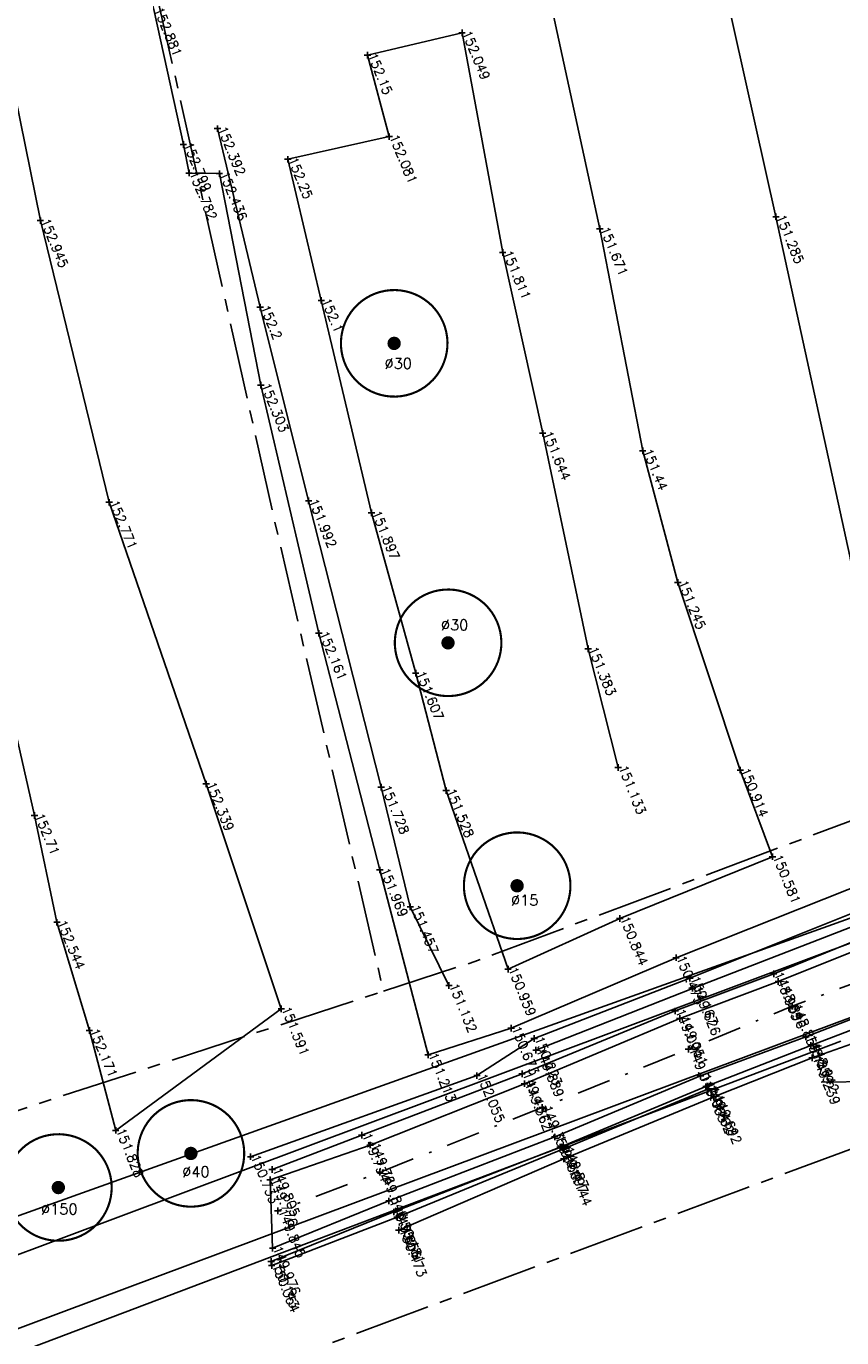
# Model space of a CAD drawing. Header units: metres. Extents: x 189938 to 192675, y 307646 to 311153.
# Tile 17 of 100: x 191663 to 191693, y 308941 to 308990. Entities that reach past the tile are written whole.
import ezdxf

# ---------------------------------------------------------------- set-up
doc = ezdxf.new("R2010")
doc.units = ezdxf.units.M
doc.linetypes.add('1-200 CENTER', pattern=[4.28625, 2.8575, -0.47625, 0.47625, -0.47625])
doc.linetypes.add('1-200 DASHDOT', pattern=[2.54, 1.27, -0.635, 0, -0.635])
for name, color, linetype in [('PH-BEST-BOOM-HANDHAVEN', 98, 'Continuous'), ('PH-BEST-BOOM-HANDHAVEN-DIAMETER', 7, 'Continuous'), ('PH-BEST-KADASTRALE-GRENS', 240, '1-200 CENTER'), ('PH-BEST-KANTVERHARDING', 252, 'Continuous'), ('PH-INM-HAAG', 94, '1-200 BLOKHAAG'), ('PH-INM-HOOGTE', 30, 'Continuous'), ('PH-INM-HOOGTE-AANDUIDING', 30, 'Continuous'), ('PH-INM-KANTLAAG', 8, 'Continuous'), ('PH-INM-ONVERHARD', 8, 'Continuous'), ('PH-INM-TEEN', 8, 'Continuous'), ('PH-INM-VLAKVERDICHTINGSLIJN', 8, 'Continuous'), ('PH-INM-WEGAS', 6, '1-200 DASHDOT')]:
    doc.layers.add(name, color=color, linetype=linetype)
doc.styles.add('ROMANS', font='romans.shx')
doc.linetypes.add('1-200 BLOKHAAG', pattern='A,0,-0.035,[1,Gras.shx,S=5,R=0,X=0,Y=0.0025],-0.475', length=0.51)

# ---------------------------------------------------------------- blocks, each defined once
blk = doc.blocks.new('*U50')
at = {"const_width": 0.08}
blk.add_lwpolyline([(1.293, 1.526, 24.202564), (1.526, 1.293, 0.041318)], format="xyb", close=True, dxfattribs=at)
at = {"linetype": 'Continuous', "const_width": 0.25}
blk.add_lwpolyline([(-0.125, 0, 1), (0.125, 0, 1)], format="xyb", close=True, dxfattribs=at)

msp = doc.modelspace()

# ---------------------------------------------------------------- linework, layer by layer
at = {"layer": 'PH-BEST-KADASTRALE-GRENS'}
msp.add_line((191659.832, 308948.834), (191675.91, 308954.073), dxfattribs=at)
at = {"layer": 'PH-BEST-KADASTRALE-GRENS', "flags": 128}
for points in [[(191665.492, 309000), (191666.691, 308994.661), (191671.799, 308971.84), (191675.91, 308954.073)], [(191675.91, 308954.073), (191679.339, 308955.191), (191708.303, 308966.019)], [(191638.798, 308927.632), (191654.518, 308933.645), (191711.656, 308954.961), (191716.338, 308956.708)]]:
    msp.add_lwpolyline(points, dxfattribs=at)
at = {"layer": 'PH-BEST-KANTVERHARDING', "color": 8}
for p, q in [((191692.909, 308952.903), (191697.539, 308954.633)), ((191692.32, 308950.668), (191696.949, 308950.74))]:
    msp.add_line(p, q, dxfattribs=at)
for points in [[(191568.537, 308912.948), (191571.599, 308913.736), (191581.646, 308915.213), (191590.633, 308918.733), (191607.977, 308925.891), (191621.211, 308930.991), (191703.105, 308960.291), (191709.623, 308963.252), (191711.115, 308964.985), (191711.091, 308968.219), (191710.175, 308975.894), (191710.002, 308978.859)], [(191582.193, 308913.82), (191591.293, 308916.846), (191608.645, 308924.004), (191621.856, 308929.1), (191703.244, 308959.565), (191709.887, 308962.099)], [(191583.192, 308911.285), (191610.111, 308921.591), (191628.639, 308928.889), (191692.909, 308952.903)], [(191570.133, 308906.535), (191573.151, 308907.324), (191577.86, 308908.416), (191583.408, 308910.567), (191610.459, 308920.653), (191628.993, 308927.954), (191693.056, 308952.204)]]:
    msp.add_lwpolyline(points, dxfattribs=at)
at = {"layer": 'PH-INM-HAAG', "flags": 128}
for points in [[(191702.993, 308971.342), (191704.501, 308975.035), (191706.03, 308979.993), (191707.153, 308985.244), (191706.851, 308989.97), (191706.263, 308995.531), (191705.687, 309000.605), (191704.721, 309007.224), (191703.68, 309014.749), (191702.964, 309019.406), (191698.435, 309019.149), (191692.595, 309018.52), (191685.16, 309017.529), (191677.361, 309016.305), (191671.003, 309015.814), (191666.579, 309015.622), (191661.544, 309015.135), (191662.662, 309010.46), (191663.695, 309006.11), (191664.575, 309001.562), (191667.306, 308990.871), (191668.409, 308985.811), (191668.621, 308984.738), (191669.757, 308984.717), (191671.31, 308976.786), (191673.489, 308967.491), (191675.775, 308958.62), (191677.579, 308951.694), (191680.696, 308952.691), (191686.875, 308955.333), (191695.154, 308958.614), (191702.635, 308961.552), (191707.45, 308963.479), (191709.358, 308968.124), (191706.486, 308968.151), (191706.517, 308968.728)], [(191670.929, 308947.873), (191679.412, 308950.912), (191681.556, 308952.303), (191687.397, 308954.562), (191695.135, 308957.668), (191700.94, 308959.847), (191706.383, 308962.218), (191707.727, 308962.723)]]:
    msp.add_lwpolyline(points, dxfattribs=at)
at = {"layer": 'PH-INM-HOOGTE-AANDUIDING', "flags": 128}
for points in [[(191678.975, 308989.997), (191678.731, 308989.997)], [(191678.853, 308990.119), (191678.853, 308989.875)], [(191675.432, 308989.157), (191675.188, 308989.157)], [(191675.31, 308989.279), (191675.31, 308989.035)], [(191669.81, 308986.404), (191669.566, 308986.404)], [(191669.688, 308986.526), (191669.688, 308986.282)], [(191668.409, 308985.933), (191668.409, 308985.689)], [(191676.243, 308986.104), (191675.999, 308986.104)], [(191676.121, 308986.226), (191676.121, 308985.982)], [(191668.531, 308985.811), (191668.287, 308985.811)], [(191672.444, 308985.253), (191672.2, 308985.253)], [(191672.322, 308985.375), (191672.322, 308985.131)], [(191668.743, 308984.738), (191668.499, 308984.738)], [(191668.621, 308984.86), (191668.621, 308984.616)], [(191669.879, 308984.717), (191669.635, 308984.717)], [(191669.757, 308984.839), (191669.757, 308984.595)], [(191663.17, 308982.955), (191662.926, 308982.955)], [(191663.048, 308983.077), (191663.048, 308982.833)], [(191690.743, 308983.102), (191690.499, 308983.102)], [(191690.621, 308983.224), (191690.621, 308982.98)], [(191684.143, 308982.647), (191683.899, 308982.647)], [(191684.021, 308982.769), (191684.021, 308982.525)], [(191680.501, 308981.762), (191680.257, 308981.762)], [(191680.379, 308981.884), (191680.379, 308981.64)], [(191673.578, 308980.089), (191673.578, 308979.845)], [(191671.406, 308979.713), (191671.162, 308979.713)], [(191671.284, 308979.835), (191671.284, 308979.591)], [(191673.7, 308979.967), (191673.456, 308979.967)], [(191671.432, 308976.786), (191671.188, 308976.786)], [(191671.31, 308976.908), (191671.31, 308976.664)], [(191681.878, 308975.109), (191681.878, 308974.865)], [(191682, 308974.987), (191681.756, 308974.987)], [(191685.748, 308974.329), (191685.504, 308974.329)], [(191685.626, 308974.451), (191685.626, 308974.207)], [(191665.747, 308972.399), (191665.503, 308972.399)], [(191665.625, 308972.521), (191665.625, 308972.277)], [(191673.226, 308972.455), (191672.982, 308972.455)], [(191673.104, 308972.577), (191673.104, 308972.333)], [(191675.463, 308972.129), (191675.463, 308971.885)], [(191675.585, 308972.007), (191675.341, 308972.007)], [(191687.063, 308969.4), (191686.819, 308969.4)], [(191686.941, 308969.522), (191686.941, 308969.278)], [(191673.611, 308967.491), (191673.367, 308967.491)], [(191673.489, 308967.613), (191673.489, 308967.369)], [(191683.701, 308966.91), (191683.457, 308966.91)], [(191683.579, 308967.032), (191683.579, 308966.788)], [(191677.239, 308965.998), (191676.995, 308965.998)], [(191677.117, 308966.12), (191677.117, 308965.876)], [(191684.827, 308962.461), (191684.583, 308962.461)], [(191684.705, 308962.583), (191684.705, 308962.339)], [(191689.407, 308962.364), (191689.163, 308962.364)], [(191689.285, 308962.486), (191689.285, 308962.242)], [(191669.383, 308961.843), (191669.139, 308961.843)], [(191669.261, 308961.965), (191669.261, 308961.721)], [(191675.824, 308961.847), (191675.824, 308961.603)], [(191675.946, 308961.725), (191675.702, 308961.725)], [(191678.378, 308961.594), (191678.134, 308961.594)], [(191678.256, 308961.716), (191678.256, 308961.472)], [(191662.952, 308960.661), (191662.708, 308960.661)], [(191662.83, 308960.783), (191662.83, 308960.539)], [(191690.616, 308959.117), (191690.372, 308959.117)], [(191690.494, 308959.239), (191690.494, 308958.995)], [(191675.897, 308958.62), (191675.653, 308958.62)], [(191675.775, 308958.742), (191675.775, 308958.498)], [(191677.037, 308957.237), (191676.793, 308957.237)], [(191676.915, 308957.359), (191676.915, 308957.115)], [(191684.767, 308956.925), (191684.767, 308956.681)], [(191663.791, 308956.659), (191663.547, 308956.659)], [(191663.669, 308956.781), (191663.669, 308956.537)], [(191684.889, 308956.803), (191684.645, 308956.803)], [(191686.875, 308955.455), (191686.875, 308955.211)], [(191680.577, 308955.027), (191680.577, 308954.783)], [(191686.997, 308955.333), (191686.753, 308955.333)], [(191680.699, 308954.905), (191680.455, 308954.905)], [(191687.519, 308954.562), (191687.275, 308954.562)], [(191687.397, 308954.684), (191687.397, 308954.44)], [(191690.657, 308954.73), (191690.413, 308954.73)], [(191690.535, 308954.852), (191690.535, 308954.608)], [(191690.831, 308954.439), (191690.587, 308954.439)], [(191690.709, 308954.561), (191690.709, 308954.317)], [(191678.485, 308954.291), (191678.241, 308954.291)], [(191678.363, 308954.413), (191678.363, 308954.169)], [(191687.619, 308954.183), (191687.375, 308954.183)], [(191687.497, 308954.305), (191687.497, 308954.061)], [(191672.08, 308953.541), (191672.08, 308953.297)], [(191686.841, 308953.458), (191686.841, 308953.214)], [(191691.344, 308953.514), (191691.1, 308953.514)], [(191691.222, 308953.636), (191691.222, 308953.392)], [(191672.202, 308953.419), (191671.958, 308953.419)], [(191686.963, 308953.336), (191686.719, 308953.336)], [(191687.136, 308953.056), (191686.892, 308953.056)], [(191687.014, 308953.178), (191687.014, 308952.934)], [(191665.007, 308952.604), (191664.763, 308952.604)], [(191664.885, 308952.726), (191664.885, 308952.482)], [(191680.818, 308952.691), (191680.574, 308952.691)], [(191680.696, 308952.813), (191680.696, 308952.569)], [(191691.739, 308952.49), (191691.739, 308952.246)], [(191681.678, 308952.303), (191681.434, 308952.303)], [(191681.556, 308952.425), (191681.556, 308952.181)], [(191681.626, 308951.99), (191681.626, 308951.746)], [(191687.337, 308952.026), (191687.337, 308951.782)], [(191691.861, 308952.368), (191691.617, 308952.368)], [(191692.055, 308952.044), (191691.811, 308952.044)], [(191691.933, 308952.166), (191691.933, 308951.922)], [(191677.701, 308951.694), (191677.457, 308951.694)], [(191677.579, 308951.816), (191677.579, 308951.572)], [(191681.748, 308951.868), (191681.504, 308951.868)], [(191687.459, 308951.904), (191687.215, 308951.904)], [(191692.103, 308951.581), (191691.859, 308951.581)], [(191691.981, 308951.703), (191691.981, 308951.459)], [(191679.412, 308951.034), (191679.412, 308950.79)], [(191681.104, 308951.102), (191681.104, 308950.858)], [(191687.792, 308951.022), (191687.792, 308950.778)], [(191679.534, 308950.912), (191679.29, 308950.912)], [(191681.226, 308950.98), (191680.982, 308950.98)], [(191681.314, 308950.611), (191681.07, 308950.611)], [(191681.192, 308950.733), (191681.192, 308950.489)], [(191687.914, 308950.9), (191687.67, 308950.9)], [(191688.119, 308950.501), (191687.875, 308950.501)], [(191687.997, 308950.623), (191687.997, 308950.379)], [(191688.095, 308950.536), (191688.095, 308950.292)], [(191688.217, 308950.414), (191687.973, 308950.414)], [(191688.41, 308950.112), (191688.166, 308950.112)], [(191688.288, 308950.234), (191688.288, 308949.99)], [(191681.978, 308949.715), (191681.734, 308949.715)], [(191681.856, 308949.837), (191681.856, 308949.593)], [(191665.994, 308948.862), (191665.75, 308948.862)], [(191665.872, 308948.984), (191665.872, 308948.74)], [(191675.221, 308948.684), (191674.977, 308948.684)], [(191675.099, 308948.806), (191675.099, 308948.562)], [(191682.449, 308948.613), (191682.205, 308948.613)], [(191682.327, 308948.735), (191682.327, 308948.491)], [(191675.53, 308948.312), (191675.286, 308948.312)], [(191675.408, 308948.434), (191675.408, 308948.19)], [(191682.653, 308948.234), (191682.409, 308948.234)], [(191682.531, 308948.356), (191682.531, 308948.112)], [(191682.78, 308948.164), (191682.536, 308948.164)], [(191682.658, 308948.286), (191682.658, 308948.042)], [(191671.051, 308947.873), (191670.807, 308947.873)], [(191670.929, 308947.995), (191670.929, 308947.751)], [(191682.792, 308947.791), (191682.548, 308947.791)], [(191682.67, 308947.913), (191682.67, 308947.669)], [(191671.856, 308947.396), (191671.612, 308947.396)], [(191671.656, 308947.135), (191671.656, 308946.891)], [(191671.734, 308947.518), (191671.734, 308947.274)], [(191675.9, 308947.292), (191675.656, 308947.292)], [(191675.778, 308947.414), (191675.778, 308947.17)], [(191671.778, 308947.013), (191671.534, 308947.013)], [(191676.236, 308946.215), (191675.992, 308946.215)], [(191676.114, 308946.337), (191676.114, 308946.093)], [(191672.069, 308945.844), (191671.825, 308945.844)], [(191671.947, 308945.966), (191671.947, 308945.722)], [(191676.419, 308945.802), (191676.175, 308945.802)], [(191676.297, 308945.924), (191676.297, 308945.68)], [(191676.543, 308945.61), (191676.299, 308945.61)], [(191676.421, 308945.732), (191676.421, 308945.488)], [(191676.607, 308945.122), (191676.363, 308945.122)], [(191676.485, 308945.244), (191676.485, 308945)], [(191671.875, 308944.443), (191671.631, 308944.443)], [(191671.753, 308944.565), (191671.753, 308944.321)], [(191671.821, 308943.951), (191671.577, 308943.951)], [(191671.84, 308943.798), (191671.596, 308943.798)], [(191671.699, 308944.073), (191671.699, 308943.829)], [(191671.718, 308943.92), (191671.718, 308943.676)]]:
    msp.add_lwpolyline(points, dxfattribs=at)
at = {"layer": 'PH-INM-HOOGTE-AANDUIDING'}
for p in [(191678.853, 308989.997), (191675.31, 308989.157), (191669.688, 308986.404), (191676.121, 308986.104), (191668.409, 308985.811), (191672.322, 308985.253), (191668.621, 308984.738), (191669.757, 308984.717), (191663.048, 308982.955), (191690.621, 308983.102), (191684.021, 308982.647), (191680.379, 308981.762), (191671.284, 308979.713), (191673.578, 308979.967), (191671.31, 308976.786), (191681.878, 308974.987), (191685.626, 308974.329), (191665.625, 308972.399), (191673.104, 308972.455), (191675.463, 308972.007), (191686.941, 308969.4), (191673.489, 308967.491), (191683.579, 308966.91), (191677.117, 308965.998), (191684.705, 308962.461), (191689.285, 308962.364), (191669.261, 308961.843), (191675.824, 308961.725), (191678.256, 308961.594), (191662.83, 308960.661), (191690.494, 308959.117), (191675.775, 308958.62), (191676.915, 308957.237), (191663.669, 308956.659), (191684.767, 308956.803), (191686.875, 308955.333), (191680.577, 308954.905), (191687.397, 308954.562), (191690.535, 308954.73), (191690.709, 308954.439), (191678.363, 308954.291), (191687.497, 308954.183), (191691.222, 308953.514), (191672.08, 308953.419), (191686.841, 308953.336), (191687.014, 308953.056), (191664.885, 308952.604), (191680.696, 308952.691), (191681.556, 308952.303), (191691.739, 308952.368), (191691.933, 308952.044), (191677.579, 308951.694), (191681.626, 308951.868), (191687.337, 308951.904), (191691.981, 308951.581), (191679.412, 308950.912), (191681.104, 308950.98), (191681.192, 308950.611), (191687.792, 308950.9), (191687.997, 308950.501), (191688.095, 308950.414), (191688.288, 308950.112), (191681.856, 308949.715), (191665.872, 308948.862), (191675.099, 308948.684), (191682.327, 308948.613), (191675.408, 308948.312), (191682.531, 308948.234), (191682.658, 308948.164), (191670.929, 308947.873), (191682.67, 308947.791), (191671.734, 308947.396), (191675.778, 308947.292), (191671.656, 308947.013), (191676.114, 308946.215), (191671.947, 308945.844), (191676.297, 308945.802), (191676.421, 308945.61), (191676.485, 308945.122), (191671.753, 308944.443), (191671.699, 308943.951), (191671.718, 308943.798)]:
    msp.add_point(p, dxfattribs=at)
at = {"layer": 'PH-INM-KANTLAAG'}
for points in [[(191708.46, 308991.93), (191708.988, 308985.563), (191709.23, 308984.023), (191709.589, 308981.299), (191709.894, 308978.504), (191710.142, 308976.812), (191710.442, 308974.83), (191711, 308972.522), (191711.755, 308969.022), (191712.431, 308966.716), (191712.425, 308965.068), (191712.165, 308964.208), (191711.457, 308963.153), (191710.427, 308962.365), (191709.159, 308961.698), (191707.699, 308961.222), (191703.027, 308959.576), (191696.408, 308957.11), (191690.535, 308954.73), (191686.841, 308953.336), (191681.104, 308950.98), (191675.099, 308948.684), (191671.734, 308947.396)], [(191718.129, 308960.175), (191717.761, 308961.245), (191717.529, 308961.538), (191717.178, 308961.572), (191716.792, 308961.457), (191715.932, 308961.162), (191715.073, 308960.715), (191711.201, 308959.309), (191708.437, 308958.244), (191704.461, 308956.768), (191696.931, 308953.948), (191691.933, 308952.044), (191687.997, 308950.501), (191682.531, 308948.234), (191676.297, 308945.802), (191671.699, 308943.951)]]:
    msp.add_lwpolyline(points, dxfattribs=at)
at = {"layer": 'PH-INM-ONVERHARD'}
for points in [[(191708.776, 308991.962), (191709.191, 308987.207), (191709.741, 308983.118), (191710.038, 308979.774), (191710.722, 308975.892), (191711.279, 308972.381), (191712.02, 308969.188), (191712.535, 308967.58), (191712.667, 308966.187), (191712.437, 308964.855), (191711.801, 308963.331), (191710.722, 308962.258), (191709.624, 308961.715), (191708.119, 308961.121), (191703.14, 308959.299), (191696.532, 308956.774), (191690.709, 308954.439), (191687.014, 308953.056), (191681.192, 308950.611), (191675.408, 308948.312), (191671.656, 308947.013)], [(191718.314, 308960.395), (191717.996, 308961.27), (191717.687, 308961.703), (191717.231, 308961.87), (191716.56, 308961.719), (191715.82, 308961.392), (191714.89, 308961.042), (191711.052, 308959.61), (191708.275, 308958.558), (191704.311, 308957.066), (191696.768, 308954.319), (191691.739, 308952.368), (191687.792, 308950.9), (191682.327, 308948.613), (191676.114, 308946.215), (191671.753, 308944.443)], [(191671.753, 308944.443), (191671.656, 308947.013)]]:
    msp.add_lwpolyline(points, dxfattribs=at)
at = {"layer": 'PH-INM-TEEN'}
msp.add_lwpolyline([(191678.363, 308954.291), (191676.915, 308957.237), (191675.824, 308961.725), (191673.104, 308972.455), (191671.284, 308979.713), (191669.688, 308986.404)], dxfattribs=at)
at = {"layer": 'PH-INM-VLAKVERDICHTINGSLIJN'}
for points in [[(191648.3, 309021.411), (191650.769, 309010.936), (191653.703, 308998.793), (191656.185, 308985.757), (191660.259, 308971.975), (191662.83, 308960.661), (191663.669, 308956.659), (191664.885, 308952.604), (191665.872, 308948.862), (191672.08, 308953.419), (191669.261, 308961.843), (191665.625, 308972.399), (191663.048, 308982.955), (191660.965, 308993.205), (191658.824, 309003.519), (191656.335, 309013.737), (191654.293, 309022.707)], [(191695.025, 308961.624), (191693.385, 308970.381), (191690.621, 308983.102), (191688.265, 308993.638), (191685.822, 309005.011), (191684.865, 309014.264), (191690.92, 309015.813), (191692.396, 309007.319), (191694.556, 308996.656), (191697.304, 308982.221), (191698.564, 308971.812), (191700.2, 308965.275)], [(191681.823, 308992.776), (191684.021, 308982.647), (191685.626, 308974.329), (191686.941, 308969.4), (191689.285, 308962.364), (191690.494, 308959.117), (191684.767, 308956.803), (191680.577, 308954.905), (191678.256, 308961.594), (191677.117, 308965.998), (191675.463, 308972.007), (191673.578, 308979.967), (191672.322, 308985.253), (191676.121, 308986.104), (191675.31, 308989.157), (191678.853, 308989.997), (191680.379, 308981.762), (191681.878, 308974.987), (191683.579, 308966.91), (191684.705, 308962.461)], [(191681.626, 308951.868), (191687.497, 308954.183), (191695.145, 308957.142), (191701.448, 308959.463), (191706.435, 308961.517), (191708.385, 308962.418), (191708.992, 308962.991), (191709.495, 308963.41), (191709.864, 308963.997), (191710.013, 308964.236), (191710.48, 308965.096), (191710.873, 308966.089), (191711.067, 308967.135), (191710.712, 308970.15), (191710.422, 308972.721), (191710.125, 308974.503)], [(191711.444, 308958.622), (191708.652, 308957.448), (191704.659, 308956.257), (191697.072, 308953.379), (191691.981, 308951.581), (191688.288, 308950.112), (191682.67, 308947.791), (191676.485, 308945.122)], [(191688.095, 308950.414), (191682.658, 308948.164), (191676.421, 308945.61), (191671.718, 308943.798)]]:
    msp.add_lwpolyline(points, dxfattribs=at)
at = {"layer": 'PH-INM-WEGAS', "flags": 128}
msp.add_lwpolyline([(191696.041, 309069.498), (191696.973, 309065.785), (191698.502, 309058.795), (191700.468, 309049.739), (191702.622, 309039.279), (191704.756, 309028.928), (191706.22, 309020.333), (191707.247, 309013.415), (191708.248, 309005.857), (191709.061, 309000.181), (191709.922, 308992.04), (191710.37, 308987.001), (191710.823, 308983.145), (191711.128, 308979.831), (191711.751, 308976.047), (191712.541, 308972.469), (191713.641, 308969.557), (191714.645, 308966.665), (191715.449, 308964.248), (191715.954, 308962.839), (191712.663, 308961.634), (191708.033, 308959.883), (191703.714, 308958.196), (191696.439, 308955.444), (191691.222, 308953.514), (191687.337, 308951.904), (191681.856, 308949.715), (191675.778, 308947.292), (191671.947, 308945.844)], dxfattribs=at)

# ---------------------------------------------------------------- block references
at = {"layer": 'PH-BEST-BOOM-HANDHAVEN'}
for p in [(191676.309, 308978.355), (191678.329, 308967.132), (191680.918, 308958.028), (191668.69, 308947.996), (191663.722, 308946.718)]:
    msp.add_blockref('*U50', p, dxfattribs=at)

# ---------------------------------------------------------------- texts
at = {"layer": 'PH-BEST-BOOM-HANDHAVEN-DIAMETER', "char_height": 0.4, "attachment_point": 5, "style": 'ROMANS'}
for s, insert in [('Ø30', (191676.463, 308977.602)), ('Ø30', (191678.576, 308967.802)), ('Ø15', (191681.203, 308957.489)), ('Ø40', (191668.877, 308947.309)), ('Ø150', (191663.757, 308945.914))]:
    msp.add_mtext(s, dxfattribs=dict(at, insert=insert))
at = {"layer": 'PH-INM-HOOGTE', "style": 'ROMANS'}
for s, p in [('152.881', (191667.306, 308990.871)), ('152.049', (191678.853, 308989.997)), ('152.15', (191675.31, 308989.157)), ('152.392', (191669.688, 308986.404)), ('152.081', (191676.121, 308986.104)), ('152.799', (191668.409, 308985.811)), ('152.25', (191672.322, 308985.253)), ('152.782', (191668.621, 308984.738)), ('152.436', (191669.757, 308984.717)), ('152.945', (191663.048, 308982.955)), ('151.285', (191690.621, 308983.102)), ('151.671', (191684.021, 308982.647)), ('151.811', (191680.379, 308981.762)), ('152.1', (191673.578, 308979.967)), ('152.2', (191671.284, 308979.713)), ('152.303', (191671.31, 308976.786)), ('151.644', (191681.878, 308974.987)), ('151.44', (191685.626, 308974.329)), ('152.771', (191665.625, 308972.399)), ('151.992', (191673.104, 308972.455)), ('151.897', (191675.463, 308972.007)), ('151.245', (191686.941, 308969.4)), ('152.161', (191673.489, 308967.491)), ('151.383', (191683.579, 308966.91)), ('151.607', (191677.117, 308965.998)), ('151.133', (191684.705, 308962.461)), ('150.914', (191689.285, 308962.364)), ('152.339', (191669.261, 308961.843)), ('151.728', (191675.824, 308961.725)), ('151.528', (191678.256, 308961.594)), ('152.71', (191662.83, 308960.661)), ('150.581', (191690.494, 308959.117)), ('151.969', (191675.775, 308958.62)), ('151.457', (191676.915, 308957.237)), ('152.544', (191663.669, 308956.659)), ('150.844', (191684.767, 308956.803)), ('150.959', (191680.577, 308954.905)), ('150.475', (191686.875, 308955.333)), ('150.167', (191687.397, 308954.562)), ('148.905', (191690.535, 308954.73)), ('148.896', (191690.709, 308954.439)), ('151.132', (191678.363, 308954.291)), ('149.626', (191687.497, 308954.183)), ('151.591', (191672.08, 308953.419)), ('148.855', (191691.222, 308953.514)), ('149.094', (191686.841, 308953.336)), ('149.051', (191687.014, 308953.056)), ('152.171', (191664.885, 308952.604)), ('150.673', (191680.696, 308952.691)), ('150.223', (191681.556, 308952.303)), ('149.016', (191687.337, 308951.904)), ('148.859', (191691.739, 308952.368)), ('148.942', (191691.933, 308952.044)), ('151.213', (191677.579, 308951.694)), ('149.889', (191681.626, 308951.868)), ('149.239', (191691.981, 308951.581)), ('149.431', (191681.104, 308950.98)), ('152.055', (191679.412, 308950.912)), ('149.362', (191681.192, 308950.611)), ('149.085', (191687.792, 308950.9)), ('149.162', (191687.997, 308950.501)), ('149.413', (191688.095, 308950.414)), ('149.692', (191688.288, 308950.112)), ('149.359', (191681.856, 308949.715)), ('151.828', (191665.872, 308948.862)), ('149.734', (191675.099, 308948.684)), ('149.411', (191682.327, 308948.613)), ('149.76', (191675.408, 308948.312)), ('149.497', (191682.531, 308948.234)), ('149.87', (191682.658, 308948.164)), ('150.733', (191670.929, 308947.873)), ('150.144', (191682.67, 308947.791)), ('149.776', (191671.656, 308947.013)), ('149.805', (191671.734, 308947.396)), ('149.846', (191675.778, 308947.292)), ('149.752', (191676.114, 308946.215)), ('149.845', (191671.947, 308945.844)), ('149.856', (191676.297, 308945.802)), ('150.181', (191676.421, 308945.61)), ('150.473', (191676.485, 308945.122)), ('149.976', (191671.753, 308944.443)), ('150.143', (191671.699, 308943.951)), ('150.354', (191671.718, 308943.798))]:
    msp.add_text(s, height=0.35, rotation=292.227, dxfattribs=at).set_placement(p)

doc.saveas('drawing.dxf')
